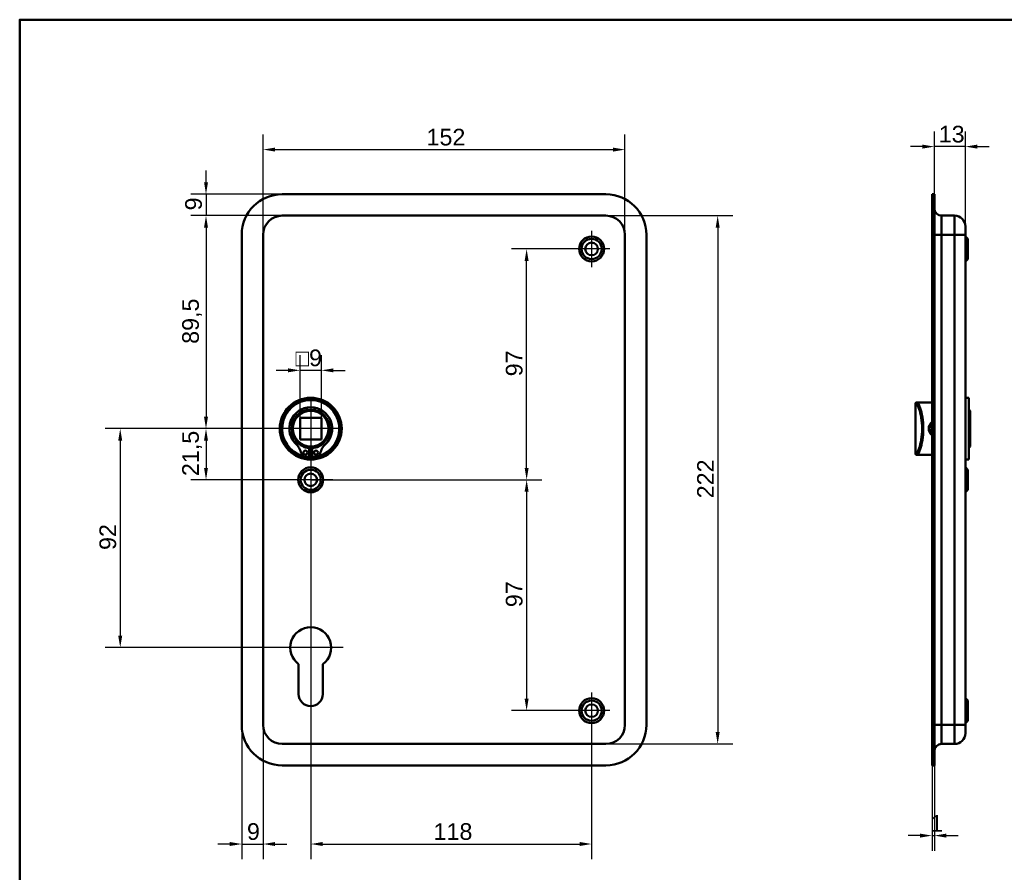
# Model space of a CAD drawing. Header units: millimetres. Extents: x 20 to 833, y 20 to 574.
# Tile 2 of 4: x 20 to 434, y 216 to 574. Entities that reach past the tile are written whole.
import ezdxf

# ---------------------------------------------------------------- set-up
doc = ezdxf.new("R2010")
doc.units = ezdxf.units.MM
doc.header["$LTSCALE"] = 2
for name, color, linetype, lineweight in [('Bemaßungen(DIN)', 7, 'Continuous', 25), ('Mittelpunktmarkierung(DIN)', 7, 'Continuous', 25), ('Sichtbare Kanten(DIN)', 7, 'Continuous', 50), ('Sichtbare tangentiale Kanten(DIN)', 7, 'Continuous', 50), ('Skizziergeometrie(DIN)', 7, 'Continuous', 50)]:
    doc.layers.add(name, color=color, linetype=linetype, lineweight=lineweight)
doc.styles.add('STANDARD-DIN~0', font='arial.ttf')
doc.dimstyles.new('CAD-LAN', dxfattribs={"dimscale": 2, "dimtxt": 3.5, "dimasz": 2.5, "dimexe": 3.175, "dimexo": 0, "dimgap": 0.8, "dimtad": 1, "dimrnd": 1e-08, "dimtxsty": 'STANDARD-DIN~0', "dimcen": 0.09, "dimdle": 10, "dimclrd": 250, "dimclre": 250, "dimclrt": 250, "dimadec": 0, "dimazin": 2, "dimtfac": 1, "dimtmove": 0, "dimatfit": 3, "dimfxl": 1, "dimtolj": 1, "dimtzin": 0, "dimlwd": 25, "dimlwe": 25, "dimarcsym": 0})

# ---------------------------------------------------------------- blocks, each defined once
blk = doc.blocks.new('Ränder Standardrahmen')
at = {"layer": 'Skizziergeometrie(DIN)', "flags": 128}
blk.add_lwpolyline([(10, 10), (10, 287), (410, 287), (410, 10), (10, 10)], dxfattribs=at)
blk = doc.blocks.new('*D8')
at = {"layer": 'Bemaßungen(DIN)', "color": 250, "linetype": 'Continuous', "lineweight": 25, "true_color": 0x3f3f3f, "transparency": 16777216}
for p, q in [((122.27, 483.66), (122.27, 525.76)), ((274.27, 483.66), (274.27, 525.76)), ((127.27, 519.41), (269.27, 519.41))]:
    blk.add_line(p, q, dxfattribs=at)
at = {"layer": 'Bemaßungen(DIN)', "color": 250, "linetype": 'Continuous', "true_color": 0x3f3f3f, "transparency": 16777216}
for points in [[(127.27, 520.24), (127.27, 518.58), (122.27, 519.41)], [(269.27, 520.24), (269.27, 518.58), (274.27, 519.41)]]:
    blk.add_solid(points, dxfattribs=at)
at = {"layer": 'Defpoints', "color": 0, "linetype": 'Continuous', "transparency": 16777216}
for p in [(274.27, 519.41), (122.27, 483.66), (274.27, 483.66)]:
    blk.add_point(p, dxfattribs=at)
at = {"layer": 'Bemaßungen(DIN)', "color": 250, "linetype": 'Continuous', "lineweight": 25, "true_color": 0x3f3f3f, "transparency": 16777216, "insert": (190.9, 528.16), "char_height": 7, "attachment_point": 1, "style": 'STANDARD-DIN~0'}
blk.add_mtext('\\A1;152', dxfattribs=at)
blk = doc.blocks.new('*D9')
at = {"layer": 'Bemaßungen(DIN)', "color": 250, "linetype": 'Continuous', "lineweight": 25, "true_color": 0x3f3f3f, "transparency": 16777216}
for p, q in [((266.27, 491.66), (319.57, 491.66)), ((313.22, 486.66), (313.22, 274.66)), ((266.27, 269.66), (319.57, 269.66))]:
    blk.add_line(p, q, dxfattribs=at)
at = {"layer": 'Bemaßungen(DIN)', "color": 250, "linetype": 'Continuous', "true_color": 0x3f3f3f, "transparency": 16777216}
for points in [[(312.38, 486.66), (314.05, 486.66), (313.22, 491.66)], [(312.38, 274.66), (314.05, 274.66), (313.22, 269.66)]]:
    blk.add_solid(points, dxfattribs=at)
at = {"layer": 'Defpoints', "color": 0, "linetype": 'Continuous', "transparency": 16777216}
for p in [(266.27, 491.66), (266.27, 269.66), (313.22, 269.66)]:
    blk.add_point(p, dxfattribs=at)
at = {"layer": 'Bemaßungen(DIN)', "color": 250, "linetype": 'Continuous', "lineweight": 25, "true_color": 0x3f3f3f, "transparency": 16777216, "insert": (304.59, 372.9), "char_height": 7, "attachment_point": 1, "rotation": 90, "style": 'STANDARD-DIN~0'}
blk.add_mtext('\\A1;222', dxfattribs=at)
blk = doc.blocks.new('*D10')
at = {"layer": 'Bemaßungen(DIN)', "color": 250, "linetype": 'Continuous', "lineweight": 25, "true_color": 0x3f3f3f, "transparency": 16777216}
for p, q in [((130.27, 491.66), (91.92, 491.66)), ((98.27, 486.66), (98.27, 407.16)), ((142.27, 402.16), (91.92, 402.16))]:
    blk.add_line(p, q, dxfattribs=at)
at = {"layer": 'Bemaßungen(DIN)', "color": 250, "linetype": 'Continuous', "true_color": 0x3f3f3f, "transparency": 16777216}
for points in [[(97.44, 486.66), (99.1, 486.66), (98.27, 491.66)], [(97.44, 407.16), (99.1, 407.16), (98.27, 402.16)]]:
    blk.add_solid(points, dxfattribs=at)
at = {"layer": 'Defpoints', "color": 0, "linetype": 'Continuous', "transparency": 16777216}
for p in [(130.27, 491.66), (98.27, 402.16), (142.27, 402.16)]:
    blk.add_point(p, dxfattribs=at)
at = {"layer": 'Bemaßungen(DIN)', "color": 250, "linetype": 'Continuous', "lineweight": 25, "true_color": 0x3f3f3f, "transparency": 16777216, "insert": (88.26, 437.79), "char_height": 7, "attachment_point": 1, "rotation": 90, "style": 'STANDARD-DIN~0'}
blk.add_mtext('\\A1;89,5', dxfattribs=at)
blk = doc.blocks.new('*D11')
at = {"layer": 'Bemaßungen(DIN)', "color": 250, "linetype": 'Continuous', "lineweight": 25, "true_color": 0x3f3f3f, "transparency": 16777216}
for p, q in [((142.27, 402.16), (91.92, 402.16)), ((98.27, 397.16), (98.27, 385.66)), ((142.27, 380.66), (91.92, 380.66))]:
    blk.add_line(p, q, dxfattribs=at)
at = {"layer": 'Bemaßungen(DIN)', "color": 250, "linetype": 'Continuous', "true_color": 0x3f3f3f, "transparency": 16777216}
for points in [[(97.44, 397.16), (99.1, 397.16), (98.27, 402.16)], [(97.44, 385.66), (99.1, 385.66), (98.27, 380.66)]]:
    blk.add_solid(points, dxfattribs=at)
at = {"layer": 'Defpoints', "color": 0, "linetype": 'Continuous', "transparency": 16777216}
for p in [(142.27, 402.16), (98.27, 380.66), (142.27, 380.66)]:
    blk.add_point(p, dxfattribs=at)
at = {"layer": 'Bemaßungen(DIN)', "color": 250, "linetype": 'Continuous', "lineweight": 25, "true_color": 0x3f3f3f, "transparency": 16777216, "insert": (88.26, 382.23), "char_height": 7, "attachment_point": 1, "rotation": 90, "style": 'STANDARD-DIN~0'}
blk.add_mtext('\\A1;21,5', dxfattribs=at)
blk = doc.blocks.new('*D12')
at = {"layer": 'Bemaßungen(DIN)', "color": 250, "linetype": 'Continuous', "lineweight": 25, "true_color": 0x3f3f3f, "transparency": 16777216}
for p, q in [((142.27, 402.16), (55.89, 402.16)), ((62.24, 397.16), (62.24, 315.16)), ((142.27, 310.16), (55.89, 310.16))]:
    blk.add_line(p, q, dxfattribs=at)
at = {"layer": 'Bemaßungen(DIN)', "color": 250, "linetype": 'Continuous', "true_color": 0x3f3f3f, "transparency": 16777216}
for points in [[(61.4, 397.16), (63.07, 397.16), (62.24, 402.16)], [(61.4, 315.16), (63.07, 315.16), (62.24, 310.16)]]:
    blk.add_solid(points, dxfattribs=at)
at = {"layer": 'Defpoints', "color": 0, "linetype": 'Continuous', "transparency": 16777216}
for p in [(142.27, 402.16), (62.24, 310.16), (142.27, 310.16)]:
    blk.add_point(p, dxfattribs=at)
at = {"layer": 'Bemaßungen(DIN)', "color": 250, "linetype": 'Continuous', "lineweight": 25, "true_color": 0x3f3f3f, "transparency": 16777216, "insert": (53.49, 351.18), "char_height": 7, "attachment_point": 1, "rotation": 90, "style": 'STANDARD-DIN~0'}
blk.add_mtext('\\A1;92', dxfattribs=at)
blk = doc.blocks.new('*D13')
at = {"layer": 'Bemaßungen(DIN)', "color": 250, "linetype": 'Continuous', "lineweight": 25, "true_color": 0x3f3f3f, "transparency": 16777216}
for p, q in [((142.27, 371.41), (142.27, 221.27)), ((260.27, 276.01), (260.27, 221.27)), ((147.27, 227.62), (255.27, 227.62))]:
    blk.add_line(p, q, dxfattribs=at)
at = {"layer": 'Bemaßungen(DIN)', "color": 250, "linetype": 'Continuous', "true_color": 0x3f3f3f, "transparency": 16777216}
for points in [[(147.27, 228.46), (147.27, 226.79), (142.27, 227.62)], [(255.27, 228.46), (255.27, 226.79), (260.27, 227.62)]]:
    blk.add_solid(points, dxfattribs=at)
at = {"layer": 'Defpoints', "color": 0, "linetype": 'Continuous', "transparency": 16777216}
for p in [(142.27, 371.41), (260.27, 276.01), (260.27, 227.62)]:
    blk.add_point(p, dxfattribs=at)
at = {"layer": 'Bemaßungen(DIN)', "color": 250, "linetype": 'Continuous', "lineweight": 25, "true_color": 0x3f3f3f, "transparency": 16777216, "insert": (193.86, 236.37), "char_height": 7, "attachment_point": 1, "style": 'STANDARD-DIN~0'}
blk.add_mtext('\\A1;118', dxfattribs=at)
blk = doc.blocks.new('*D14')
at = {"layer": 'Bemaßungen(DIN)', "color": 250, "linetype": 'Continuous', "lineweight": 25, "true_color": 0x3f3f3f, "transparency": 16777216}
for p, q in [((113.27, 277.66), (113.27, 221.27)), ((122.27, 277.66), (122.27, 221.27)), ((108.27, 227.62), (103.27, 227.62)), ((113.27, 227.62), (122.27, 227.62)), ((127.27, 227.62), (132.27, 227.62))]:
    blk.add_line(p, q, dxfattribs=at)
at = {"layer": 'Bemaßungen(DIN)', "color": 250, "linetype": 'Continuous', "true_color": 0x3f3f3f, "transparency": 16777216}
for points in [[(108.27, 228.46), (108.27, 226.79), (113.27, 227.62)], [(127.27, 228.46), (127.27, 226.79), (122.27, 227.62)]]:
    blk.add_solid(points, dxfattribs=at)
at = {"layer": 'Defpoints', "color": 0, "linetype": 'Continuous', "transparency": 16777216}
for p in [(113.27, 277.66), (122.27, 277.66), (122.27, 227.62)]:
    blk.add_point(p, dxfattribs=at)
at = {"layer": 'Bemaßungen(DIN)', "color": 250, "linetype": 'Continuous', "lineweight": 25, "true_color": 0x3f3f3f, "transparency": 16777216, "insert": (115.47, 236.37), "char_height": 7, "attachment_point": 1, "style": 'STANDARD-DIN~0'}
blk.add_mtext('\\A1;9', dxfattribs=at)
blk = doc.blocks.new('*D15')
at = {"layer": 'Bemaßungen(DIN)', "color": 250, "linetype": 'Continuous', "lineweight": 25, "true_color": 0x3f3f3f, "transparency": 16777216}
for p, q in [((98.27, 505.66), (98.27, 510.66)), ((130.27, 500.66), (91.92, 500.66)), ((98.27, 500.66), (98.27, 491.66)), ((130.27, 491.66), (91.92, 491.66)), ((98.27, 486.66), (98.27, 481.66))]:
    blk.add_line(p, q, dxfattribs=at)
at = {"layer": 'Bemaßungen(DIN)', "color": 250, "linetype": 'Continuous', "true_color": 0x3f3f3f, "transparency": 16777216}
for points in [[(97.44, 505.66), (99.1, 505.66), (98.27, 500.66)], [(97.44, 486.66), (99.1, 486.66), (98.27, 491.66)]]:
    blk.add_solid(points, dxfattribs=at)
at = {"layer": 'Defpoints', "color": 0, "linetype": 'Continuous', "transparency": 16777216}
for p in [(130.27, 500.66), (98.27, 491.66), (130.27, 491.66)]:
    blk.add_point(p, dxfattribs=at)
at = {"layer": 'Bemaßungen(DIN)', "color": 250, "linetype": 'Continuous', "lineweight": 25, "true_color": 0x3f3f3f, "transparency": 16777216, "insert": (89.52, 493.86), "char_height": 7, "attachment_point": 1, "rotation": 90, "style": 'STANDARD-DIN~0'}
blk.add_mtext('\\A1;9', dxfattribs=at)
blk = doc.blocks.new('*D16')
at = {"layer": 'Bemaßungen(DIN)', "color": 250, "linetype": 'Continuous', "lineweight": 25, "true_color": 0x3f3f3f, "transparency": 16777216}
for p, q in [((252.62, 477.66), (226.61, 477.66)), ((232.96, 385.66), (232.96, 472.66)), ((142.27, 380.66), (239.31, 380.66))]:
    blk.add_line(p, q, dxfattribs=at)
at = {"layer": 'Bemaßungen(DIN)', "color": 250, "linetype": 'Continuous', "true_color": 0x3f3f3f, "transparency": 16777216}
for points in [[(232.12, 472.66), (233.79, 472.66), (232.96, 477.66)], [(232.12, 385.66), (233.79, 385.66), (232.96, 380.66)]]:
    blk.add_solid(points, dxfattribs=at)
at = {"layer": 'Defpoints', "color": 0, "linetype": 'Continuous', "transparency": 16777216}
for p in [(232.96, 477.66), (252.62, 477.66), (142.27, 380.66)]:
    blk.add_point(p, dxfattribs=at)
at = {"layer": 'Bemaßungen(DIN)', "color": 250, "linetype": 'Continuous', "lineweight": 25, "true_color": 0x3f3f3f, "transparency": 16777216, "insert": (224.21, 424.15), "char_height": 7, "attachment_point": 1, "rotation": 90, "style": 'STANDARD-DIN~0'}
blk.add_mtext('\\A1;97', dxfattribs=at)
blk = doc.blocks.new('*D17')
at = {"layer": 'Bemaßungen(DIN)', "color": 250, "linetype": 'Continuous', "lineweight": 25, "true_color": 0x3f3f3f, "transparency": 16777216}
for p, q in [((142.27, 380.66), (239.31, 380.66)), ((232.96, 375.66), (232.96, 288.66)), ((252.62, 283.66), (226.61, 283.66))]:
    blk.add_line(p, q, dxfattribs=at)
at = {"layer": 'Bemaßungen(DIN)', "color": 250, "linetype": 'Continuous', "true_color": 0x3f3f3f, "transparency": 16777216}
for points in [[(232.12, 375.66), (233.79, 375.66), (232.96, 380.66)], [(232.12, 288.66), (233.79, 288.66), (232.96, 283.66)]]:
    blk.add_solid(points, dxfattribs=at)
at = {"layer": 'Defpoints', "color": 0, "linetype": 'Continuous', "transparency": 16777216}
for p in [(142.27, 380.66), (232.96, 283.66), (252.62, 283.66)]:
    blk.add_point(p, dxfattribs=at)
at = {"layer": 'Bemaßungen(DIN)', "color": 250, "linetype": 'Continuous', "lineweight": 25, "true_color": 0x3f3f3f, "transparency": 16777216, "insert": (224.21, 327.15), "char_height": 7, "attachment_point": 1, "rotation": 90, "style": 'STANDARD-DIN~0'}
blk.add_mtext('\\A1;97', dxfattribs=at)
blk = doc.blocks.new('*D18')
at = {"layer": 'Bemaßungen(DIN)', "color": 250, "linetype": 'Continuous', "lineweight": 25, "true_color": 0x3f3f3f, "transparency": 16777216}
for p, q in [((404.26, 500.66), (404.26, 527.01)), ((417.26, 487.16), (417.26, 527.01)), ((399.26, 520.66), (394.26, 520.66)), ((417.26, 520.66), (404.26, 520.66)), ((422.26, 520.66), (427.26, 520.66))]:
    blk.add_line(p, q, dxfattribs=at)
at = {"layer": 'Bemaßungen(DIN)', "color": 250, "linetype": 'Continuous', "true_color": 0x3f3f3f, "transparency": 16777216}
for points in [[(399.26, 521.49), (399.26, 519.83), (404.26, 520.66)], [(422.26, 521.49), (422.26, 519.83), (417.26, 520.66)]]:
    blk.add_solid(points, dxfattribs=at)
at = {"layer": 'Defpoints', "color": 0, "linetype": 'Continuous', "transparency": 16777216}
for p in [(404.26, 520.66), (404.26, 500.66), (417.26, 487.16)]:
    blk.add_point(p, dxfattribs=at)
at = {"layer": 'Bemaßungen(DIN)', "color": 250, "linetype": 'Continuous', "lineweight": 25, "true_color": 0x3f3f3f, "transparency": 16777216, "insert": (406.08, 529.41), "char_height": 7, "attachment_point": 1, "style": 'STANDARD-DIN~0'}
blk.add_mtext('\\A1;13', dxfattribs=at)
blk = doc.blocks.new('*D19')
at = {"layer": 'Bemaßungen(DIN)', "color": 250, "linetype": 'Continuous', "lineweight": 25, "true_color": 0x3f3f3f, "transparency": 16777216}
for p, q in [((403.26, 260.66), (403.26, 224.81)), ((404.26, 260.66), (404.26, 224.81)), ((398.26, 231.16), (393.26, 231.16)), ((403.26, 231.16), (404.26, 231.16)), ((409.26, 231.16), (414.26, 231.16))]:
    blk.add_line(p, q, dxfattribs=at)
at = {"layer": 'Bemaßungen(DIN)', "color": 250, "linetype": 'Continuous', "true_color": 0x3f3f3f, "transparency": 16777216}
for points in [[(398.26, 231.99), (398.26, 230.32), (403.26, 231.16)], [(409.26, 231.99), (409.26, 230.32), (404.26, 231.16)]]:
    blk.add_solid(points, dxfattribs=at)
at = {"layer": 'Defpoints', "color": 0, "linetype": 'Continuous', "transparency": 16777216}
for p in [(403.26, 260.66), (404.26, 260.66), (404.26, 231.16)]:
    blk.add_point(p, dxfattribs=at)
at = {"layer": 'Bemaßungen(DIN)', "color": 250, "linetype": 'Continuous', "lineweight": 25, "true_color": 0x3f3f3f, "transparency": 16777216, "insert": (402.47, 239.78), "char_height": 7, "attachment_point": 1, "style": 'STANDARD-DIN~0'}
blk.add_mtext('\\A1;1', dxfattribs=at)
blk = doc.blocks.new('*D26')
at = {"layer": 'Bemaßungen(DIN)', "color": 250, "linetype": 'Continuous', "lineweight": 25, "true_color": 0x3f3f3f, "transparency": 16777216}
for p, q in [((137.77, 406.66), (137.77, 433.01)), ((146.77, 406.66), (146.77, 433.01)), ((132.77, 426.66), (127.77, 426.66)), ((146.77, 426.66), (137.77, 426.66)), ((151.77, 426.66), (156.77, 426.66))]:
    blk.add_line(p, q, dxfattribs=at)
at = {"layer": 'Bemaßungen(DIN)', "color": 250, "linetype": 'Continuous', "true_color": 0x3f3f3f, "transparency": 16777216}
for points in [[(132.77, 427.49), (132.77, 425.83), (137.77, 426.66)], [(151.77, 427.49), (151.77, 425.83), (146.77, 426.66)]]:
    blk.add_solid(points, dxfattribs=at)
at = {"layer": 'Defpoints', "color": 0, "linetype": 'Continuous', "transparency": 16777216}
for p in [(137.77, 426.66), (137.77, 406.66), (146.77, 406.66)]:
    blk.add_point(p, dxfattribs=at)
at = {"layer": 'Bemaßungen(DIN)', "color": 250, "linetype": 'Continuous', "lineweight": 25, "true_color": 0x3f3f3f, "transparency": 16777216, "insert": (135.9, 435.41), "char_height": 7, "attachment_point": 1, "style": 'STANDARD-DIN~0'}
blk.add_mtext('\\A1;\\fAIGDT|b0|i0;\\H7.0000;o\\fArial|b0|i0;\\H7.0000;9', dxfattribs=at)

msp = doc.modelspace()

# ---------------------------------------------------------------- linework, layer by layer
at = {"layer": 'Mittelpunktmarkierung(DIN)', "linetype": 'Continuous'}
for p, q in [((260.269, 485.309), (260.269, 470.009)), ((267.919, 477.659), (252.619, 477.659)), ((142.269, 414.659), (142.269, 389.659)), ((154.769, 402.159), (129.769, 402.159)), ((142.269, 389.909), (142.269, 371.409)), ((151.519, 380.659), (133.019, 380.659)), ((142.269, 323.759), (142.269, 300.159)), ((155.869, 310.159), (128.669, 310.159)), ((260.269, 291.309), (260.269, 276.009)), ((267.919, 283.659), (252.619, 283.659))]:
    msp.add_line(p, q, dxfattribs=at)
at = {"layer": 'Sichtbare Kanten(DIN)'}
for p, q in [((130.269, 500.659), (266.269, 500.659)), ((403.261, 500.659), (404.261, 500.659)), ((403.261, 500.659), (403.261, 483.659)), ((404.261, 500.659), (404.261, 483.659)), ((266.269, 491.659), (130.269, 491.659)), ((412.761, 491.659), (407.261, 491.659)), ((417.261, 487.159), (417.261, 483.659)), ((113.269, 277.659), (113.269, 483.659)), ((122.269, 483.659), (122.269, 277.659)), ((274.269, 277.659), (274.269, 483.659)), ((283.269, 483.659), (283.269, 277.659)), ((403.261, 277.659), (403.261, 483.659)), ((404.261, 277.659), (404.261, 483.659)), ((417.261, 277.659), (417.261, 483.659)), ((418.261, 481.909), (417.261, 482.909)), ((418.261, 481.909), (418.261, 473.409)), ((418.261, 473.409), (417.261, 472.409)), ((418.761, 415.159), (417.261, 415.159)), ((418.761, 389.159), (418.761, 415.159)), ((396.261, 412.659), (396.261, 391.659)), ((396.761, 413.159), (397.048, 413.159)), ((398.761, 413.159), (397.048, 413.159)), ((403.261, 413.159), (398.761, 413.159)), ((419.261, 409.659), (418.761, 410.159)), ((419.261, 409.659), (419.261, 394.659)), ((137.769, 406.659), (137.769, 397.659)), ((146.769, 406.659), (137.769, 406.659)), ((146.769, 397.659), (146.769, 406.659)), ((137.769, 397.659), (146.769, 397.659)), ((141.652, 393.951), (141.652, 390.251)), ((142.886, 390.251), (142.886, 393.951)), ((419.261, 394.659), (418.761, 394.159)), ((141.652, 390.251), (140.268, 390.251)), ((144.27, 390.251), (142.886, 390.251)), ((397.048, 391.159), (396.761, 391.159)), ((398.761, 391.159), (397.048, 391.159)), ((403.261, 391.159), (398.761, 391.159)), ((418.761, 389.159), (417.261, 389.159)), ((418.261, 384.909), (417.261, 385.909)), ((418.261, 384.909), (418.261, 376.409)), ((418.261, 376.409), (417.261, 375.409)), ((137.169, 290.659), (137.169, 303.235)), ((147.369, 303.235), (147.369, 290.659)), ((418.261, 287.909), (417.261, 288.909)), ((418.261, 287.909), (418.261, 279.409)), ((403.261, 277.659), (403.261, 260.659)), ((404.261, 277.659), (404.261, 260.659)), ((418.261, 279.409), (417.261, 278.409)), ((417.261, 277.659), (417.261, 274.159)), ((130.269, 269.659), (266.269, 269.659)), ((412.761, 269.659), (407.261, 269.659)), ((266.269, 260.659), (130.269, 260.659)), ((403.261, 260.659), (404.261, 260.659))]:
    msp.add_line(p, q, dxfattribs=at)
for centre, radius in [((260.269, 477.659), 5.25), ((260.269, 477.659), 4.25), ((260.269, 477.659), 2.65), ((142.269, 402.159), 13), ((142.269, 402.159), 12.5), ((142.269, 402.159), 8), ((142.269, 402.159), 7.5), ((140.037, 392.101), 0.85), ((144.501, 392.101), 0.85), ((142.269, 380.659), 5.25), ((142.269, 380.659), 4.25), ((142.269, 380.659), 2.65), ((260.269, 283.659), 5.25), ((260.269, 283.659), 4.25), ((260.269, 283.659), 2.65)]:
    msp.add_circle(centre, radius, dxfattribs=at)
for centre, radius, start, end in [((130.269, 483.659), 17, 90, 180), ((266.269, 483.659), 17, 0, 90), ((407.261, 494.659), 3, 180, 270), ((130.269, 483.659), 8, 90, 180), ((266.269, 483.659), 8, 0, 90), ((412.761, 487.159), 4.5, 0, 90), ((142.269, 402.159), 12, 284.7921, 255.2079), ((142.269, 402.159), 9, 310.90334, 229.09666), ((142.269, 402.159), 8.967, 314.36355, 225.63645), ((396.761, 412.659), 0.5, 90, 180), ((129.899, 389.511), 8.725, 14.80219, 45.63645), ((142.269, 401.426), 7.5, 220.96945, 265.28369), ((142.269, 402.159), 8.2, 253.43926, 286.56074), ((142.269, 402.159), 9, 266.0711, 273.9289), ((142.269, 401.426), 7.5, 274.71631, 319.03055), ((154.639, 389.511), 8.725, 134.36355, 165.19781), ((140.268, 392.251), 2, 194.80219, 270), ((142.269, 402.159), 12, 262.89827, 277.10173), ((144.27, 392.251), 2, 270, 345.19781), ((396.761, 391.659), 0.5, 180, 270), ((142.269, 310.159), 8.6, 306.37184, 233.62816), ((142.269, 290.659), 5.1, 180, 0), ((130.269, 277.659), 17, 180, 270), ((130.269, 277.659), 8, 180, 270), ((266.269, 277.659), 8, 270, 0), ((266.269, 277.659), 17, 270, 0), ((412.761, 274.159), 4.5, 270, 0), ((407.261, 266.659), 3, 90, 180)]:
    msp.add_arc(centre, radius, start, end, dxfattribs=at)
for points, knots in [([(403.261, 404.954), (403.027, 404.775), (402.455, 404.204), (401.873, 402.968), (401.87, 401.032), (402.628, 399.856), (403.261, 399.366)], [-1.90104303, -1.90104303, -1.90104303, -1.90104303, -1.81291674, -1.66184035, -1.51076395, -1.27193046, -1.27193046, -1.27193046, -1.27193046]), ([(403.263, 399.925), (402.808, 400.336), (402.476, 400.884), (402.337, 401.486), (402.237, 401.924), (402.236, 402.391), (402.337, 402.83), (402.438, 403.27), (402.638, 403.683), (402.916, 404.031), (403.021, 404.162), (403.136, 404.284), (403.261, 404.395)], [3.41810569, 3.41810569, 3.41810569, 3.41810569, 3.62583349, 3.62583349, 3.62583349, 3.77690989, 3.77690989, 3.77690989, 3.92798628, 3.92798628, 3.92798628, 3.98481165, 3.98481165, 3.98481165, 3.98481165])]:
    msp.add_open_spline(points, degree=3, knots=knots, dxfattribs=at)
at = {"layer": 'Sichtbare tangentiale Kanten(DIN)'}
for p, q in [((407.261, 491.659), (407.261, 483.659)), ((412.761, 483.659), (412.761, 491.659)), ((403.261, 483.659), (404.261, 483.659)), ((404.261, 483.659), (407.261, 483.659)), ((412.761, 483.659), (407.261, 483.659)), ((407.261, 277.659), (407.261, 483.659)), ((417.261, 483.659), (412.761, 483.659)), ((412.761, 483.659), (412.761, 277.659)), ((396.551, 412.659), (396.261, 412.659)), ((396.261, 391.659), (396.551, 391.659)), ((403.261, 277.659), (404.261, 277.659)), ((407.261, 277.659), (404.261, 277.659)), ((412.761, 277.659), (407.261, 277.659)), ((407.261, 277.659), (407.261, 269.659)), ((412.761, 277.659), (417.261, 277.659)), ((412.761, 269.659), (412.761, 277.659))]:
    msp.add_line(p, q, dxfattribs=at)
for centre, major_axis, start_param, end_param in [((397.048, 412.659), (0, 0.5), 0, 1.5707963), ((397.048, 391.659), (0, -0.5), 4.712389, 6.2831853)]:
    msp.add_ellipse(centre, major_axis=major_axis, ratio=0.9934228, start_param=start_param, end_param=end_param, dxfattribs=at)
for points, knots in [([(396.551, 412.659), (396.736, 412.659), (397.013, 412.295), (397.332, 411.619), (397.651, 410.943), (398.009, 409.954), (398.323, 408.736), (398.636, 407.518), (398.902, 406.07), (399.035, 404.526), (399.169, 402.981), (399.169, 401.34), (399.035, 399.794), (398.901, 398.249), (398.636, 396.801), (398.322, 395.582), (398.009, 394.364), (397.65, 393.376), (397.331, 392.699), (397.012, 392.023), (396.736, 391.659), (396.551, 391.659)], [0, 0, 0, 0, 0.4776116, 0.4776116, 0.4776116, 0.9552233, 0.9552233, 0.9552233, 1.4328349, 1.4328349, 1.4328349, 1.9104465, 1.9104465, 1.9104465, 2.3880581, 2.3880581, 2.3880581, 2.8656698, 2.8656698, 2.8656698, 3.3432814, 3.3432814, 3.3432814, 3.3432814]), ([(397.048, 391.159), (397.23, 391.159), (397.504, 391.539), (397.819, 392.249), (398.134, 392.958), (398.49, 393.993), (398.799, 395.269), (399.108, 396.545), (399.371, 398.064), (399.503, 399.682), (399.635, 401.3), (399.636, 403.02), (399.505, 404.638), (399.373, 406.255), (399.109, 407.773), (398.799, 409.049), (398.49, 410.325), (398.134, 411.36), (397.82, 412.07), (397.505, 412.779), (397.23, 413.159), (397.048, 413.159)], [-3.3432814, -3.3432814, -3.3432814, -3.3432814, -2.8656698, -2.8656698, -2.8656698, -2.3880581, -2.3880581, -2.3880581, -1.9104465, -1.9104465, -1.9104465, -1.4328349, -1.4328349, -1.4328349, -0.9552233, -0.9552233, -0.9552233, -0.4776116, -0.4776116, -0.4776116, 0, 0, 0, 0])]:
    msp.add_open_spline(points, degree=3, knots=knots, dxfattribs=at)

# ---------------------------------------------------------------- block references
at = {"xscale": 2, "yscale": 2, "zscale": 2}
msp.add_blockref('Ränder Standardrahmen', (0, 0), dxfattribs=at)

# ---------------------------------------------------------------- dimensions: what is measured, and where the dimension line sits
at = {"layer": 'Bemaßungen(DIN)', "color": 250, "linetype": 'Continuous', "lineweight": 25, "true_color": 0x3f3f3f}
for base, p1, p2, picture, middle in [((404.261, 520.659), (417.261, 487.159), (404.261, 500.659), '*D18', (410.761, 520.659)), ((122.269, 227.624), (113.269, 277.659), (122.269, 277.659), '*D14', (117.769, 227.624)), ((404.261, 231.156), (403.261, 260.659), (404.261, 260.659), '*D19', (403.761, 231.156))]:
    dim = msp.add_linear_dim(base=base, p1=p1, p2=p2, dimstyle='CAD-LAN', override={"dimgap": 0.8, "dimdec": 2, "dimtol": 0, "dimlim": 0, "dimtp": 0, "dimtm": 0, "dimtdec": 2, "dimtofl": 1, "dimatfit": 1}, dxfattribs=at)
    dim.commit()
    dim.dimension.update_dxf_attribs({"geometry": picture, "text_midpoint": middle, "dimtype": 160})
for base, p1, p2, angle, override, picture, middle in [((274.269, 519.411), (122.269, 483.659), (274.269, 483.659), 180, {"dimgap": 0.8, "dimdec": 2, "dimtol": 0, "dimlim": 0, "dimtp": 0, "dimtm": 0, "dimtdec": 2, "dimtofl": 0, "dimatfit": 1}, '*D8', (198.269, 519.411)), ((98.269, 491.659), (130.269, 500.659), (130.269, 491.659), 270, {"dimgap": 0.8, "dimdec": 2, "dimtol": 0, "dimlim": 0, "dimtp": 0, "dimtm": 0, "dimtdec": 2, "dimtofl": 1, "dimatfit": 1}, '*D15', (98.269, 496.159)), ((98.269, 402.159), (130.269, 491.659), (142.269, 402.159), 90, {"dimgap": 0.8, "dimdec": 2, "dimtol": 0, "dimlim": 0, "dimtp": 0, "dimtm": 0, "dimtdec": 2, "dimtofl": 0, "dimatfit": 1}, '*D10', (98.269, 446.909)), ((313.215, 269.659), (266.269, 491.659), (266.269, 269.659), 90, {"dimgap": 0.8, "dimdec": 2, "dimtol": 0, "dimlim": 0, "dimtp": 0, "dimtm": 0, "dimtdec": 2, "dimtofl": 0, "dimatfit": 1}, '*D9', (313.215, 380.659)), ((232.957, 477.659), (142.269, 380.659), (252.619, 477.659), 90, {"dimgap": 0.8, "dimdec": 2, "dimtol": 0, "dimlim": 0, "dimtp": 0, "dimtm": 0, "dimtdec": 2, "dimtofl": 0, "dimatfit": 1}, '*D16', (232.957, 429.159)), ((62.237, 310.159), (142.269, 402.159), (142.269, 310.159), 90, {"dimgap": 0.8, "dimdec": 2, "dimtol": 0, "dimlim": 0, "dimtp": 0, "dimtm": 0, "dimtdec": 2, "dimtofl": 0, "dimatfit": 1}, '*D12', (62.237, 356.159)), ((98.269, 380.659), (142.269, 402.159), (142.269, 380.659), 90, {"dimgap": 0.8, "dimdec": 2, "dimtol": 0, "dimlim": 0, "dimtp": 0, "dimtm": 0, "dimtdec": 2, "dimtofl": 0, "dimatfit": 1}, '*D11', (98.269, 391.409)), ((232.957, 283.659), (142.269, 380.659), (252.619, 283.659), 90, {"dimgap": 0.8, "dimdec": 2, "dimtol": 0, "dimlim": 0, "dimtp": 0, "dimtm": 0, "dimtdec": 2, "dimtofl": 0, "dimatfit": 1}, '*D17', (232.957, 332.159)), ((260.269, 227.624), (142.269, 371.409), (260.269, 276.009), 180, {"dimgap": 0.8, "dimdec": 2, "dimtol": 0, "dimlim": 0, "dimtp": 0, "dimtm": 0, "dimtdec": 2, "dimtofl": 0, "dimatfit": 1}, '*D13', (201.269, 227.624))]:
    dim = msp.add_linear_dim(base=base, p1=p1, p2=p2, angle=angle, dimstyle='CAD-LAN', override=override, dxfattribs=at)
    dim.commit()
    dim.dimension.update_dxf_attribs({"geometry": picture, "text_midpoint": middle, "dimtype": 160})
dim = msp.add_linear_dim(base=(137.769, 426.659), p1=(146.769, 406.659), p2=(137.769, 406.659), angle=180, text='\\fAIGDT|b0|i0;\\H7.0000;o\\fArial|b0|i0;\\H7.0000;<>', dimstyle='CAD-LAN', override={"dimgap": 0.8, "dimdec": 2, "dimtol": 0, "dimlim": 0, "dimtp": 0, "dimtm": 0, "dimtdec": 2, "dimtofl": 1, "dimatfit": 1}, dxfattribs=at)
dim.commit()
dim.dimension.update_dxf_attribs({"geometry": '*D26', "text_midpoint": (142.269, 426.659), "dimtype": 160})

doc.saveas('drawing.dxf')
